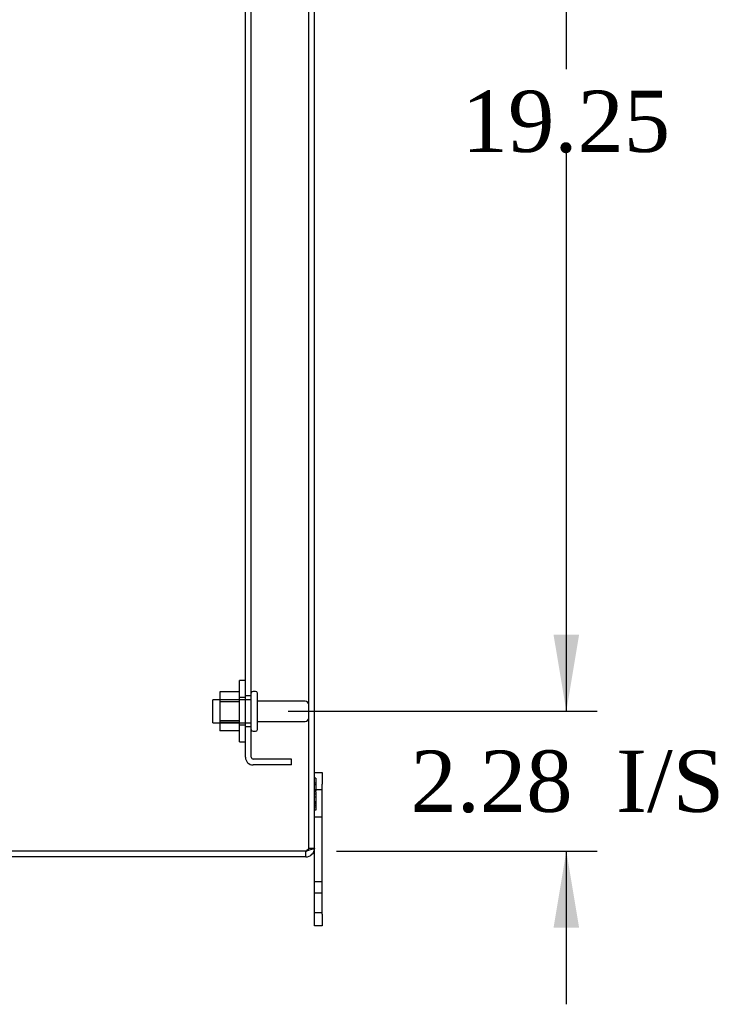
# Model space of a CAD drawing. Header units: inches. Extents: x 1 to 240, y -1 to 159.
# Tile 20 of 26: x 113 to 124, y 69 to 85. Entities that reach past the tile are written whole.
import ezdxf
from ezdxf.enums import TextEntityAlignment as Align
from ezdxf.lldxf.tags import DXFTag

# ---------------------------------------------------------------- set-up
doc = ezdxf.new("R2010")
doc.units = ezdxf.units.IN
doc.header["$MEASUREMENT"] = 0
for name, color, linetype in [('COM40681', 7, 'Continuous'), ('COM70531-1', 7, 'Continuous'), ('Default', 7, 'Continuous'), ('FET07720', 7, 'Continuous'), ('NTS166105', 7, 'Continuous'), ('STD26089', 7, 'Continuous'), ('WAF25059', 7, 'Continuous')]:
    doc.layers.add(name, color=color, linetype=linetype)
doc.styles.add('SEACAD_Times_New_Roman', font='times.ttf')
tags = doc.linetypes.add('HIDDEN2', pattern=[0.1875, 0.125, -0.0625]).pattern_tags.tags
tags[6:7] = [DXFTag(74, 4), DXFTag(75, 0), DXFTag(340, '0'), DXFTag(46, 0.0), DXFTag(50, 0.0), DXFTag(44, 0.0), DXFTag(45, 0.0)]
tags[4:5] = [DXFTag(74, 4), DXFTag(75, 0), DXFTag(340, '0'), DXFTag(46, 0.0), DXFTag(50, 0.0), DXFTag(44, 0.0), DXFTag(45, 0.0)]
doc.dimstyles.new('HAMMOND_(STH_-_240x160)', dxfattribs={"dimtxt": 1, "dimasz": 1.25, "dimexe": 0.5, "dimexo": 0.5, "dimgap": 0.25, "dimtad": 0, "dimtih": 1, "dimtoh": 1, "dimzin": 0, "dimdsep": 46, "dimtxsty": 'SEACAD_Times_New_Roman', "dimblk1": '_SE_FILLED', "dimblk2": '_SE_FILLED', "dimsah": 1, "dimcen": 0.5, "dimadec": 0, "dimazin": 0, "dimtfac": 0.8, "dimtofl": 0, "dimtmove": 0, "dimatfit": 3, "dimfxl": 1, "dimtolj": 1, "dimtzin": 0, "dimarcsym": 0})

# ---------------------------------------------------------------- blocks, each defined once
blk = doc.blocks.new('SE3')
at = {"layer": 'COM40681', "color": 7, "linetype": 'HIDDEN2'}
for p, q in [((116.673, 72.699), (116.673, 93.449)), ((116.768, 72.699), (116.768, 93.449)), ((116.768, 73.699), (116.673, 73.699)), ((116.673, 73.199), (116.768, 73.199)), ((117.423, 72.669), (116.798, 72.669)), ((117.423, 72.574), (117.423, 72.669)), ((117.423, 72.574), (116.798, 72.574))]:
    blk.add_line(p, q, dxfattribs=at)
for radius in [0.125, 0.03]:
    blk.add_arc((116.798, 72.699), radius, 180, 270, dxfattribs=at)
at = {"layer": 'COM70531-1', "color": 7, "linetype": 'HIDDEN2'}
for q in [(117.705, 94.931), (117.8, 71.217)]:
    blk.add_line((117.705, 71.217), q, dxfattribs=at)
at = {"layer": 'COM70531-1', "color": 7, "linetype": 'Continuous'}
for p, q in [((117.8, 71.217), (117.8, 94.931)), ((117.657, 71.169), (109.943, 71.169)), ((117.657, 71.169), (109.943, 71.169)), ((117.657, 71.074), (117.657, 71.169)), ((117.657, 71.074), (109.943, 71.074))]:
    blk.add_line(p, q, dxfattribs=at)
for radius, end in [(0.143, 0), (0.048, 294.0086)]:
    blk.add_arc((117.657, 71.217), radius, 270, end, dxfattribs=at)
at = {"layer": 'COM70531-1', "color": 7, "linetype": 'HIDDEN2'}
blk.add_arc((117.657, 71.217), 0.048, 294.0086, 0, dxfattribs=at)
at = {"layer": 'COM70531-1', "color": 7, "linetype": 'Continuous'}
blk.add_open_spline([(117.8, 71.217), (117.8, 71.213), (117.797, 71.209), (117.782, 71.201), (117.772, 71.197), (117.745, 71.189), (117.729, 71.185), (117.695, 71.177), (117.676, 71.173), (117.657, 71.169)], degree=3, knots=[0, 0, 0, 0, 0.25, 0.25, 0.5, 0.5, 0.75, 0.75, 1, 1, 1, 1], dxfattribs=at)
at = {"layer": 'COM70531-1', "color": 7, "linetype": 'HIDDEN2'}
blk.add_open_spline([(117.705, 71.217), (117.705, 71.213), (117.704, 71.209), (117.699, 71.201), (117.696, 71.197), (117.687, 71.189), (117.682, 71.185), (117.67, 71.177), (117.664, 71.173), (117.657, 71.169)], degree=3, knots=[0, 0, 0, 0, 0.25, 0.25, 0.5, 0.5, 0.75, 0.75, 1, 1, 1, 1], dxfattribs=at)
at = {"layer": 'FET07720', "color": 7, "linetype": 'Continuous'}
for p, q in [((117.8, 72.449), (117.925, 72.449)), ((117.925, 72.449), (117.925, 72.262)), ((117.925, 70.137), (117.925, 72.262)), ((117.8, 70.137), (117.8, 71.217)), ((117.8, 69.949), (117.8, 70.137)), ((117.925, 70.137), (117.925, 69.949)), ((117.925, 69.949), (117.8, 69.949))]:
    blk.add_line(p, q, dxfattribs=at)
at = {"layer": 'FET07720', "color": 7, "linetype": 'HIDDEN2'}
for p, q in [((117.82, 72.356), (117.8, 72.356)), ((117.82, 72.279), (117.8, 72.279)), ((117.82, 72.356), (117.82, 72.144)), ((117.82, 72.25), (117.8, 72.25)), ((117.925, 72.168), (117.8, 72.168)), ((117.82, 72.144), (117.8, 72.144)), ((117.82, 72.137), (117.8, 72.137)), ((117.82, 72.137), (117.82, 72.047)), ((117.82, 72.098), (117.8, 72.098)), ((117.82, 72.047), (117.8, 72.047)), ((117.82, 71.973), (117.8, 71.973)), ((117.82, 71.966), (117.8, 71.966)), ((117.82, 72.047), (117.82, 71.834)), ((117.82, 71.952), (117.8, 71.952)), ((117.82, 71.941), (117.8, 71.941)), ((117.82, 71.912), (117.8, 71.912)), ((117.82, 71.887), (117.8, 71.887)), ((117.82, 71.834), (117.8, 71.834)), ((117.8, 71.73), (117.925, 71.73)), ((117.925, 70.667), (117.8, 70.667)), ((117.925, 70.48), (117.8, 70.48)), ((117.8, 70.168), (117.925, 70.168))]:
    blk.add_line(p, q, dxfattribs=at)
at = {"layer": 'NTS166105', "color": 7, "linetype": 'HIDDEN2'}
for p, q in [((116.257, 73.765), (116.257, 73.603)), ((116.577, 73.765), (116.257, 73.765)), ((116.577, 73.637), (116.257, 73.637)), ((116.257, 73.603), (116.257, 73.294)), ((116.577, 73.603), (116.257, 73.603)), ((116.577, 73.603), (116.257, 73.603)), ((116.257, 73.296), (116.577, 73.296)), ((116.257, 73.294), (116.257, 73.133)), ((116.577, 73.294), (116.257, 73.294)), ((116.577, 73.262), (116.257, 73.262)), ((116.577, 73.133), (116.257, 73.133))]:
    blk.add_line(p, q, dxfattribs=at)
at = {"layer": 'STD26089', "color": 7, "linetype": 'HIDDEN2'}
for p, q in [((116.838, 73.774), (116.798, 73.774)), ((116.868, 73.154), (116.868, 73.744)), ((116.143, 73.262), (116.143, 73.637)), ((116.768, 73.637), (116.143, 73.637)), ((117.645, 73.615), (116.868, 73.615)), ((116.143, 73.262), (116.768, 73.262)), ((116.868, 73.283), (117.645, 73.283)), ((116.798, 73.124), (116.838, 73.124))]:
    blk.add_line(p, q, dxfattribs=at)
for centre, radius, start, end in [((116.798, 73.744), 0.03, 90, 180), ((116.838, 73.744), 0.03, 0, 90), ((117.645, 73.555), 0.06, 0, 90), ((117.645, 73.343), 0.06, 270, 0), ((116.798, 73.154), 0.03, 180, 270), ((116.838, 73.154), 0.03, 270, 0)]:
    blk.add_arc(centre, radius, start, end, dxfattribs=at)
at = {"layer": 'WAF25059', "color": 7, "linetype": 'HIDDEN2'}
for p, q in [((116.577, 72.949), (116.577, 73.949)), ((116.673, 73.949), (116.577, 73.949)), ((116.673, 73.672), (116.577, 73.672)), ((116.577, 73.227), (116.673, 73.227)), ((116.577, 72.949), (116.673, 72.949))]:
    blk.add_line(p, q, dxfattribs=at)
blk = doc.blocks.new('DMBLK5939')
at = {"layer": 'Default', "linetype": 'Continuous'}
for points in [[(122.114, 91.449), (121.906, 92.699), (121.697, 91.449)], [(122.114, 74.699), (121.697, 74.699), (121.906, 73.449)]]:
    blk.add_hatch(color=7, dxfattribs=at).paths.add_polyline_path(points)
at = {"layer": 'Default', "color": 7, "linetype": 'Continuous'}
for p, q in [((117.368, 92.699), (122.406, 92.699)), ((121.906, 83.924), (121.906, 92.699)), ((121.906, 73.449), (121.906, 82.574)), ((117.368, 73.449), (122.406, 73.449))]:
    blk.add_line(p, q, dxfattribs=at)
at = {"layer": 'Default', "color": 7, "linetype": 'Continuous', "style": 'SEACAD_Times_New_Roman'}
blk.add_text('19.25', height=1, dxfattribs=at).set_placement((120.2, 83.574), align=Align.TOP_LEFT)
blk = doc.blocks.new('_SE_FILLED')
at = {"color": 0}
blk.add_line((0, 0), (-1, 0), dxfattribs=at)
blk.add_solid([(0, 0), (-1, -0.1665), (-1, 0.1665), (0, 0)], dxfattribs=at)
blk = doc.blocks.new('DMBLK5940')
at = {"layer": 'Default', "linetype": 'Continuous'}
for points in [[(122.114, 74.699), (121.697, 74.699), (121.906, 73.449)], [(122.114, 69.919), (121.906, 71.169), (121.697, 69.919)]]:
    blk.add_hatch(color=7, dxfattribs=at).paths.add_polyline_path(points)
at = {"layer": 'Default', "color": 7, "linetype": 'Continuous'}
for p, q in [((121.906, 73.449), (121.906, 75.949)), ((117.368, 73.449), (122.406, 73.449)), ((118.157, 71.169), (122.406, 71.169)), ((121.906, 68.669), (121.906, 71.169))]:
    blk.add_line(p, q, dxfattribs=at)
at = {"layer": 'Default', "color": 7, "linetype": 'Continuous', "style": 'SEACAD_Times_New_Roman'}
for s, p in [('2.28', (119.364, 72.809)), ('I/S', (122.718, 72.809))]:
    blk.add_text(s, height=1, dxfattribs=at).set_placement(p, align=Align.TOP_LEFT)

msp = doc.modelspace()

# ---------------------------------------------------------------- block references
at = {"layer": 'Default'}
msp.add_blockref('SE3', (0, 0), dxfattribs=at)

# ---------------------------------------------------------------- dimensions: what is measured, and where the dimension line sits
at = {"layer": 'Default', "color": 7, "linetype": 'Continuous'}
for p1, p2, text, picture, middle, dimtype in [((116.868, 73.449), (116.868, 92.699), '\\A1;<>', 'DMBLK5939', (121.906, 83.074), 161), ((117.657, 71.169), (116.868, 73.449), '\\A1;<> I/S', 'DMBLK5940', (121.906, 72.309), 160)]:
    dim = msp.add_linear_dim(base=(121.906, 73.449), p1=p1, p2=p2, angle=90, text=text, dimstyle='HAMMOND_(STH_-_240x160)', dxfattribs=at)
    dim.commit()
    dim.dimension.update_dxf_attribs({"geometry": picture, "text_midpoint": middle, "dimtype": dimtype})

doc.saveas('drawing.dxf')
